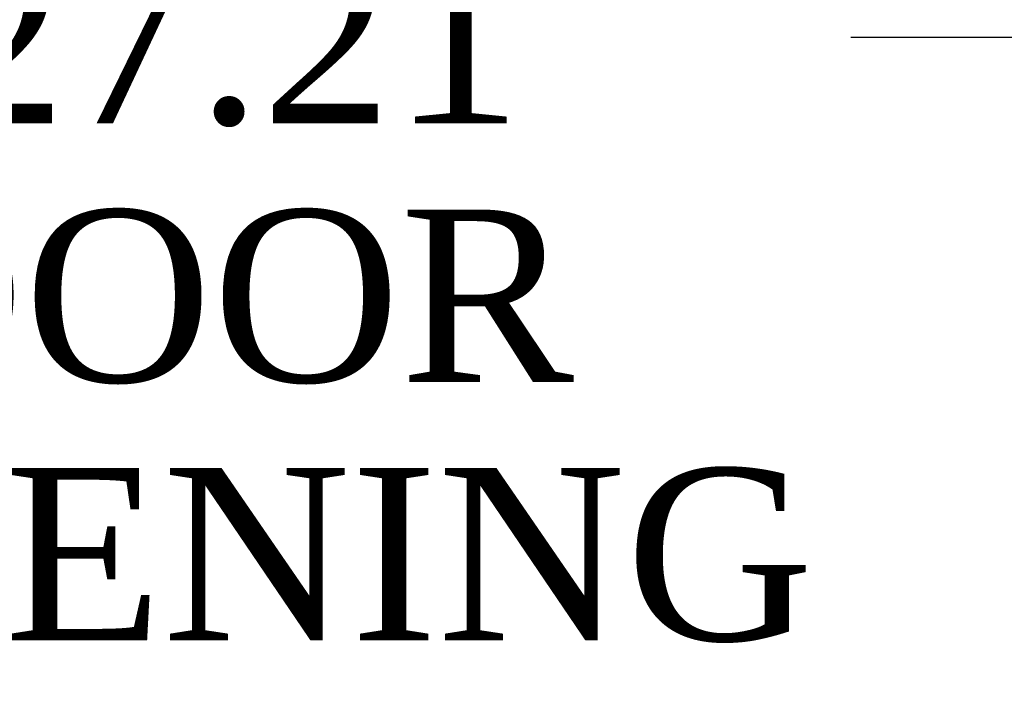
# Model space of a CAD drawing. Header units: inches. Extents: x 1 to 240, y -1 to 159.
# Tile 34 of 61: x 69.63 to 75.34, y 126.56 to 130.47. Entities that reach past the tile are written whole.
import ezdxf
from ezdxf.enums import TextEntityAlignment as Align

# ---------------------------------------------------------------- set-up
doc = ezdxf.new("R2010")
doc.units = ezdxf.units.IN
doc.header["$MEASUREMENT"] = 0
doc.layers.add('Default', color=7, linetype='Continuous')
doc.styles.add('SEACAD_Times_New_Roman', font='times.ttf')
doc.dimstyles.new('HAMMOND_(STH_-_240x160)', dxfattribs={"dimtxt": 1, "dimasz": 1.25, "dimexe": 0.5, "dimexo": 0.5, "dimgap": 0.25, "dimtad": 0, "dimtih": 1, "dimtoh": 1, "dimlfac": 0.125, "dimzin": 0, "dimdsep": 46, "dimtxsty": 'SEACAD_Times_New_Roman', "dimblk1": '_SE_FILLED', "dimblk2": '_SE_FILLED', "dimsah": 1, "dimcen": 0.5, "dimadec": 0, "dimazin": 0, "dimtfac": 0.8, "dimtofl": 0, "dimtmove": 0, "dimatfit": 3, "dimfxl": 1, "dimtolj": 1, "dimtzin": 0, "dimarcsym": 0})

# ---------------------------------------------------------------- blocks, each defined once
blk = doc.blocks.new('DMBLK2533')
at = {"layer": 'Default', "linetype": 'Continuous'}
for points in [[(58.4955, 130.1637), (58.4955, 130.5804), (57.2455, 130.372)], [(83.2092, 130.1637), (84.4592, 130.372), (83.2092, 130.5804)]]:
    blk.add_hatch(color=7, dxfattribs=at).paths.add_polyline_path(points)
at = {"layer": 'Default', "color": 7, "linetype": 'Continuous'}
for p, q in [((57.2455, 132.9848), (57.2455, 129.872)), ((84.4592, 132.9848), (84.4592, 129.872)), ((57.2455, 130.372), (67.2559, 130.372)), ((74.4488, 130.372), (84.4592, 130.372))]:
    blk.add_line(p, q, dxfattribs=at)
at = {"layer": 'Default', "color": 7, "linetype": 'Continuous', "style": 'SEACAD_Times_New_Roman'}
for s, p in [('27.21', (69.1462, 130.872)), ('DOOR ', (68.5656, 129.372)), ('OPENING', (67.6059, 127.872))]:
    blk.add_text(s, height=1, dxfattribs=at).set_placement(p, align=Align.TOP_LEFT)
blk = doc.blocks.new('_SE_FILLED')
at = {"color": 0}
blk.add_line((0, 0), (-1, 0), dxfattribs=at)
blk.add_solid([(0, 0), (-1, -0.1665), (-1, 0.1665), (0, 0)], dxfattribs=at)

msp = doc.modelspace()

# ---------------------------------------------------------------- dimensions: what is measured, and where the dimension line sits
at = {"layer": 'Default', "color": 7, "linetype": 'Continuous'}
dim = msp.add_linear_dim(base=(57.2455, 130.372), p1=(57.2455, 134.3519), p2=(84.4592, 134.3519), angle=0, text='\\A1;<>\\PDOOR \\XOPENING', dimstyle='HAMMOND_(STH_-_240x160)', override={"dimlfac": 1}, dxfattribs=at)
dim.commit()
dim.dimension.update_dxf_attribs({"geometry": 'DMBLK2533', "text_midpoint": (70.8524, 130.372), "dimtype": 161})

doc.saveas('drawing.dxf')
